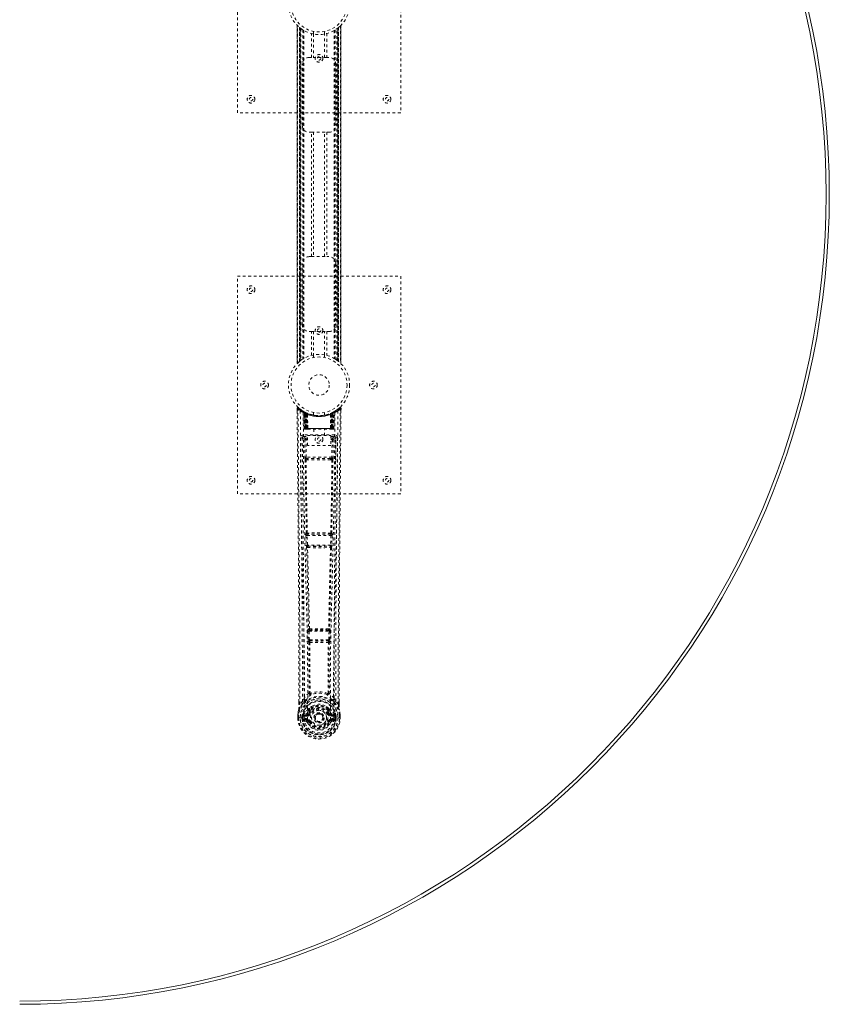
# Model space of a CAD drawing. Header units: inches. Extents: x 31.2 to 102.7, y 25.5 to 85.
# Tile 3 of 4: x 72.9 to 102.7, y 25.5 to 61.7. Entities that reach past the tile are written whole.
import ezdxf

# ---------------------------------------------------------------- set-up
doc = ezdxf.new("R2010")
doc.units = ezdxf.units.IN
doc.header["$MEASUREMENT"] = 0
doc.linetypes.add('SLD-Dashed', pattern=[0.075, 0.05, -0.025])
doc.linetypes.add('SLD-Solid', pattern=[0])
doc.layers.add('HI5-SYMBOLTEXT', color=5, linetype='SLD-Solid')
doc.styles.add('SLDTEXTSTYLE0', font='TXT', dxfattribs={"width": 0.75})

# ---------------------------------------------------------------- blocks, each defined once
blk = doc.blocks.new('SW_NOTE_0')
at = {"layer": 'HI5-SYMBOLTEXT', "color": 0, "char_height": 1.08, "attachment_point": 1, "style": 'SLDTEXTSTYLE0'}
for s, insert in [('SPT26072RTS', (0, 1.392)), ('Hi5 FURNITURE', (-0.593, -0.16))]:
    blk.add_mtext(s, dxfattribs=dict(at, insert=insert))

msp = doc.modelspace()

# ---------------------------------------------------------------- linework, layer by layer
at = {"color": 7, "linetype": 'SLD-Dashed', "lineweight": 0}
for p, q in [((80.942, 58.286), (80.942, 66.286)), ((86.942, 66.286), (86.942, 58.286)), ((83.137, 61.502), (83.137, 49.071)), ((83.137, 49.072), (83.137, 61.5)), ((83.137, 61.5), (83.137, 49.073)), ((84.747, 49.071), (84.747, 61.501)), ((84.747, 61.5), (84.747, 49.072)), ((84.747, 49.073), (84.747, 61.5)), ((83.149, 49.084), (83.149, 61.488)), ((83.232, 61.414), (83.227, 61.418)), ((83.227, 49.155), (83.227, 61.418)), ((83.227, 61.418), (83.227, 49.155)), ((83.232, 61.414), (83.232, 49.159)), ((83.233, 61.413), (83.233, 49.16)), ((83.236, 49.162), (83.236, 61.41)), ((83.236, 61.41), (83.236, 49.162)), ((83.247, 49.171), (83.247, 61.401)), ((83.252, 49.174), (83.252, 61.398)), ((83.253, 61.396), (83.253, 49.176)), ((83.256, 61.395), (83.256, 49.178)), ((83.278, 61.378), (83.278, 49.194)), ((83.344, 61.333), (83.344, 49.239)), ((83.369, 61.318), (83.369, 49.254)), ((83.387, 61.308), (83.387, 49.265)), ((83.661, 60.321), (83.661, 61.197)), ((83.742, 61.275), (83.742, 61.179)), ((83.744, 61.179), (83.744, 60.321)), ((84.139, 60.321), (84.139, 61.179)), ((84.142, 61.179), (84.142, 61.275)), ((84.223, 61.197), (84.223, 60.321)), ((84.497, 61.308), (84.497, 49.265)), ((84.515, 61.318), (84.515, 49.254)), ((84.54, 61.333), (84.54, 49.239)), ((84.598, 49.2), (84.598, 61.372)), ((84.643, 61.406), (84.626, 61.393)), ((84.628, 49.178), (84.628, 61.395)), ((84.63, 49.176), (84.63, 61.396)), ((84.632, 61.398), (84.632, 49.174)), ((84.633, 61.399), (84.633, 49.174)), ((84.643, 49.166), (84.643, 61.406)), ((84.648, 61.41), (84.648, 49.162)), ((84.648, 49.162), (84.648, 61.41)), ((84.652, 49.159), (84.652, 61.414)), ((84.657, 61.418), (84.657, 49.155)), ((84.657, 49.155), (84.657, 61.418)), ((84.735, 61.488), (84.735, 49.084)), ((83.327, 57.821), (83.327, 60.071)), ((83.577, 60.321), (83.661, 60.321)), ((84.223, 60.321), (83.661, 60.321)), ((84.223, 60.321), (84.307, 60.321)), ((84.557, 60.071), (84.557, 57.821)), ((86.942, 58.286), (80.942, 58.286)), ((83.661, 57.571), (83.577, 57.571)), ((83.661, 53.001), (83.661, 57.571)), ((83.661, 57.571), (84.223, 57.571)), ((83.744, 57.571), (83.744, 53.001)), ((84.139, 53.001), (84.139, 57.571)), ((84.223, 57.571), (84.223, 53.001)), ((84.307, 57.571), (84.223, 57.571)), ((83.577, 53.001), (83.661, 53.001)), ((83.661, 53.001), (84.223, 53.001)), ((84.223, 53.001), (84.307, 53.001)), ((83.327, 50.501), (83.327, 52.751)), ((84.557, 52.751), (84.557, 50.501)), ((80.942, 52.286), (86.942, 52.286)), ((80.942, 44.286), (80.942, 52.286)), ((86.942, 52.286), (86.942, 44.286)), ((83.661, 50.251), (83.577, 50.251)), ((83.661, 49.375), (83.661, 50.251)), ((83.661, 50.251), (84.223, 50.251)), ((83.744, 50.251), (83.744, 49.394)), ((84.139, 49.394), (84.139, 50.251)), ((84.223, 50.251), (84.223, 49.375)), ((84.307, 50.251), (84.223, 50.251)), ((83.742, 49.394), (83.742, 49.297)), ((84.142, 49.297), (84.142, 49.394)), ((83.227, 49.155), (83.232, 49.159)), ((83.135, 47.427), (83.136, 47.343)), ((84.699, 47.45), (84.597, 47.369)), ((84.749, 47.428), (84.719, 47.428)), ((84.748, 47.342), (84.749, 47.427)), ((83.373, 47.313), (83.36, 47.32)), ((83.388, 47.288), (83.374, 47.296)), ((83.396, 46.69), (83.374, 47.296)), ((83.409, 46.69), (83.388, 47.288)), ((83.458, 47.268), (83.392, 47.302)), ((83.407, 47.28), (83.43, 46.686)), ((83.475, 47.242), (83.407, 47.277)), ((83.427, 46.69), (83.407, 47.277)), ((83.434, 47.247), (83.447, 47.273)), ((83.434, 47.247), (83.434, 46.69)), ((83.439, 47.245), (83.434, 47.247)), ((83.439, 47.245), (83.452, 47.271)), ((83.439, 46.69), (83.439, 47.245)), ((83.447, 47.273), (83.452, 47.271)), ((83.448, 47.241), (83.46, 47.267)), ((83.448, 46.69), (83.448, 47.241)), ((83.452, 47.239), (83.464, 47.265)), ((83.452, 47.239), (83.452, 46.69)), ((83.459, 47.267), (83.458, 47.268)), ((83.464, 47.265), (83.46, 47.267)), ((83.466, 47.232), (83.478, 47.258)), ((83.466, 47.232), (83.467, 46.69)), ((83.47, 47.23), (83.482, 47.257)), ((83.47, 46.69), (83.47, 47.23)), ((83.475, 47.242), (83.476, 47.241)), ((83.494, 46.69), (83.475, 47.242)), ((83.476, 47.241), (83.495, 46.69)), ((83.478, 47.258), (83.482, 47.257)), ((83.521, 47.212), (83.519, 47.213)), ((83.524, 46.689), (83.519, 47.213)), ((83.521, 47.212), (83.526, 46.69)), ((83.525, 47.239), (83.522, 47.24)), ((83.742, 47.275), (83.742, 47.179)), ((84.142, 47.179), (84.142, 47.275)), ((84.358, 46.69), (84.363, 47.212)), ((84.362, 47.24), (84.359, 47.239)), ((84.365, 47.213), (84.36, 46.689)), ((84.365, 47.213), (84.363, 47.212)), ((84.388, 46.69), (84.408, 47.241)), ((84.409, 47.242), (84.39, 46.69)), ((84.402, 47.257), (84.414, 47.23)), ((84.406, 47.258), (84.432, 47.271)), ((84.406, 47.258), (84.418, 47.232)), ((84.408, 47.241), (84.409, 47.242)), ((84.477, 47.277), (84.409, 47.242)), ((84.414, 47.23), (84.414, 46.69)), ((84.417, 46.69), (84.418, 47.232)), ((84.424, 47.267), (84.42, 47.265)), ((84.42, 47.265), (84.432, 47.239)), ((84.424, 47.267), (84.436, 47.241)), ((84.426, 47.268), (84.425, 47.267)), ((84.492, 47.302), (84.426, 47.268)), ((84.432, 47.271), (84.437, 47.273)), ((84.432, 47.271), (84.445, 47.245)), ((84.432, 46.69), (84.432, 47.239)), ((84.436, 47.241), (84.436, 46.69)), ((84.437, 47.273), (84.446, 47.278)), ((84.437, 47.273), (84.45, 47.247)), ((84.45, 47.247), (84.445, 47.245)), ((84.445, 47.245), (84.445, 46.69)), ((84.449, 46.69), (84.45, 47.247)), ((84.454, 46.686), (84.477, 47.28)), ((84.457, 46.69), (84.477, 47.277)), ((84.47, 47.271), (84.465, 47.272)), ((84.475, 46.69), (84.496, 47.288)), ((84.488, 46.69), (84.509, 47.296)), ((84.509, 47.296), (84.496, 47.288)), ((84.524, 47.32), (84.511, 47.313)), ((84.588, 47.362), (84.527, 47.325)), ((83.396, 46.69), (83.409, 46.69)), ((83.434, 46.69), (83.396, 46.69)), ((83.409, 46.69), (83.448, 46.69)), ((83.422, 46.662), (83.426, 46.661)), ((83.427, 46.69), (83.494, 46.69)), ((83.427, 46.661), (83.427, 46.661)), ((83.435, 46.661), (83.44, 46.661)), ((84.445, 46.69), (83.439, 46.69)), ((83.439, 46.661), (83.449, 46.661)), ((83.449, 46.661), (83.453, 46.661)), ((83.452, 46.69), (84.432, 46.69)), ((83.457, 46.661), (83.524, 46.661)), ((83.467, 46.69), (83.47, 46.69)), ((84.414, 46.69), (83.47, 46.69)), ((83.495, 46.69), (83.494, 46.69)), ((83.524, 46.689), (83.526, 46.69)), ((83.526, 46.69), (84.358, 46.69)), ((83.526, 46.661), (84.358, 46.661)), ((83.747, 46.661), (83.747, 46.429)), ((84.137, 46.429), (84.137, 46.661)), ((84.358, 46.69), (84.36, 46.689)), ((84.36, 46.661), (84.427, 46.661)), ((84.39, 46.69), (84.388, 46.69)), ((84.39, 46.69), (84.457, 46.69)), ((84.414, 46.69), (84.417, 46.69)), ((84.431, 46.661), (84.435, 46.661)), ((84.435, 46.661), (84.445, 46.661)), ((84.436, 46.69), (84.475, 46.69)), ((84.444, 46.661), (84.449, 46.661)), ((84.488, 46.69), (84.449, 46.69)), ((84.449, 46.661), (84.449, 46.663)), ((84.456, 46.661), (84.456, 46.661)), ((84.458, 46.661), (84.461, 46.662)), ((84.475, 46.69), (84.488, 46.69)), ((83.329, 46.364), (83.325, 46.346)), ((83.326, 46.354), (83.326, 46.344)), ((83.326, 46.344), (83.326, 46.343)), ((83.326, 46.343), (83.333, 45.529)), ((83.37, 46.452), (83.37, 46.392)), ((84.514, 46.452), (83.37, 46.452)), ((83.37, 46.392), (83.518, 46.392)), ((83.462, 46.335), (83.462, 46.29)), ((83.518, 46.335), (83.462, 46.335)), ((83.518, 46.429), (84.379, 46.429)), ((83.518, 46.063), (83.518, 46.429)), ((84.379, 46.429), (84.379, 46.063)), ((84.379, 46.392), (84.514, 46.392)), ((84.379, 46.335), (84.421, 46.335)), ((84.421, 46.335), (84.421, 46.29)), ((84.514, 46.392), (84.514, 46.452)), ((84.551, 45.529), (84.558, 46.343)), ((84.559, 46.346), (84.555, 46.364)), ((84.558, 46.344), (84.558, 46.354)), ((84.558, 46.343), (84.558, 46.344)), ((83.418, 46.289), (83.462, 46.29)), ((83.418, 46.289), (83.425, 45.629)), ((83.469, 45.63), (83.462, 46.29)), ((83.518, 46.29), (83.462, 46.29)), ((84.379, 46.063), (83.518, 46.063)), ((84.379, 46.29), (84.421, 46.29)), ((84.421, 46.29), (84.414, 45.63)), ((84.466, 46.289), (84.459, 45.629)), ((84.414, 45.63), (83.469, 45.63)), ((83.526, 45.586), (83.478, 45.586)), ((84.358, 45.586), (83.526, 45.586)), ((84.406, 45.586), (84.358, 45.586)), ((83.467, 45.54), (83.516, 45.539)), ((84.368, 45.539), (84.417, 45.54)), ((86.942, 44.286), (80.942, 44.286)), ((83.462, 42.758), (83.473, 42.405)), ((83.475, 42.851), (83.469, 42.848)), ((83.507, 42.759), (84.377, 42.759)), ((83.517, 42.407), (83.507, 42.759)), ((83.514, 42.804), (83.52, 42.807)), ((84.37, 42.804), (83.514, 42.804)), ((84.364, 42.807), (84.37, 42.804)), ((84.377, 42.759), (84.366, 42.407)), ((84.415, 42.848), (84.409, 42.851)), ((84.422, 42.758), (84.411, 42.405)), ((84.366, 42.407), (83.517, 42.407)), ((83.531, 42.362), (83.531, 42.362)), ((83.531, 42.362), (84.353, 42.362)), ((84.353, 42.362), (84.353, 42.362)), ((83.486, 42.315), (83.487, 42.315)), ((84.397, 42.315), (84.398, 42.315)), ((83.531, 39.236), (83.543, 38.927)), ((83.554, 39.33), (83.542, 39.326)), ((83.576, 39.238), (84.308, 39.238)), ((83.588, 38.929), (83.576, 39.238)), ((83.586, 39.282), (83.599, 39.287)), ((84.298, 39.282), (83.586, 39.282)), ((84.285, 39.287), (84.298, 39.282)), ((84.308, 39.238), (84.296, 38.929)), ((84.33, 39.33), (84.342, 39.326)), ((84.352, 39.236), (84.34, 38.927)), ((83.543, 38.927), (83.546, 38.893)), ((83.562, 38.837), (83.563, 38.837)), ((84.296, 38.929), (83.588, 38.929)), ((83.607, 38.884), (83.606, 38.884)), ((83.606, 38.884), (84.278, 38.884)), ((84.278, 38.884), (84.277, 38.884)), ((84.321, 38.837), (84.322, 38.837)), ((84.34, 38.927), (84.338, 38.893)), ((83.205, 36.554), (83.205, 36.643)), ((83.207, 36.644), (83.206, 36.555)), ((83.331, 36.671), (83.235, 36.556)), ((83.331, 36.671), (83.39, 36.783)), ((84.493, 36.783), (84.553, 36.671)), ((84.649, 36.556), (84.553, 36.671)), ((84.677, 36.555), (84.677, 36.657)), ((84.679, 36.554), (84.679, 36.656)), ((83.162, 36.055), (83.163, 36.172)), ((83.163, 36.176), (83.163, 36.172)), ((83.164, 36.172), (83.164, 36.054)), ((83.192, 36.172), (83.192, 36.056)), ((83.358, 36.175), (83.355, 36.171)), ((83.358, 36.175), (83.369, 36.186)), ((83.484, 36.207), (83.369, 36.186)), ((83.369, 36.186), (83.369, 36.186)), ((83.369, 36.186), (83.369, 36.186)), ((83.384, 36.153), (83.513, 36.178)), ((83.513, 36.178), (83.513, 36.153)), ((83.561, 36.207), (83.568, 36.219)), ((83.568, 36.219), (83.595, 36.208)), ((83.571, 36.368), (83.57, 36.345)), ((83.577, 36.395), (83.589, 36.413)), ((83.594, 36.363), (83.594, 36.34)), ((84.289, 36.208), (84.316, 36.219)), ((84.29, 36.34), (84.29, 36.363)), ((84.295, 36.413), (84.306, 36.395)), ((84.313, 36.368), (84.314, 36.345)), ((84.316, 36.219), (84.323, 36.208)), ((84.371, 36.178), (84.5, 36.153)), ((84.371, 36.178), (84.371, 36.153)), ((84.515, 36.186), (84.4, 36.207)), ((84.515, 36.186), (84.525, 36.176)), ((84.529, 36.171), (84.525, 36.175)), ((84.692, 36.056), (84.691, 36.172)), ((84.72, 36.054), (84.72, 36.172)), ((84.721, 36.172), (84.721, 36.176)), ((84.722, 36.055), (84.721, 36.172)), ((83.162, 36.055), (83.166, 36.055)), ((83.166, 36.055), (83.219, 36.055)), ((83.219, 36.055), (83.242, 36.056)), ((83.242, 36.056), (83.248, 36.056)), ((83.248, 36.056), (83.399, 36.056)), ((83.313, 36.056), (83.314, 36.129)), ((83.313, 36.056), (83.313, 36.056)), ((83.314, 36.129), (83.314, 36.129)), ((83.343, 36.127), (83.343, 36.056)), ((83.349, 36.056), (83.343, 36.056)), ((83.344, 36.128), (83.349, 36.147)), ((83.349, 36.147), (83.349, 36.134)), ((83.349, 36.134), (83.349, 36.056)), ((83.366, 35.935), (83.485, 35.911)), ((83.384, 36.153), (83.384, 36.123)), ((83.513, 36.153), (83.384, 36.153)), ((83.513, 36.123), (83.384, 36.123)), ((83.397, 36.001), (83.397, 35.971)), ((83.397, 36.001), (83.513, 36.001)), ((83.513, 35.951), (83.397, 35.971)), ((83.397, 35.971), (83.513, 35.971)), ((83.399, 36.055), (83.399, 36.056)), ((83.513, 36.123), (83.513, 36.153)), ((83.513, 36.001), (83.513, 35.971)), ((83.513, 35.951), (83.513, 35.971)), ((83.573, 35.907), (83.569, 35.916)), ((83.595, 35.917), (83.573, 35.907)), ((83.785, 36.062), (83.786, 36.077)), ((83.786, 36.054), (83.785, 36.062)), ((84.311, 35.907), (84.289, 35.917)), ((84.315, 35.915), (84.311, 35.907)), ((84.366, 35.884), (84.311, 35.907)), ((84.5, 36.153), (84.371, 36.153)), ((84.371, 36.123), (84.371, 36.153)), ((84.5, 36.123), (84.371, 36.123)), ((84.371, 36.001), (84.371, 35.971)), ((84.371, 36.001), (84.487, 36.001)), ((84.487, 35.971), (84.371, 35.951)), ((84.371, 35.951), (84.371, 35.971)), ((84.371, 35.971), (84.487, 35.971)), ((84.399, 35.911), (84.517, 35.935)), ((84.485, 36.056), (84.636, 36.056)), ((84.487, 35.971), (84.487, 36.001)), ((84.5, 36.123), (84.5, 36.153)), ((84.535, 36.147), (84.535, 36.134)), ((84.54, 36.128), (84.535, 36.147)), ((84.535, 36.134), (84.535, 36.056)), ((84.535, 36.056), (84.541, 36.056)), ((84.57, 36.129), (84.541, 36.127)), ((84.541, 36.056), (84.541, 36.127)), ((84.57, 36.129), (84.57, 36.057)), ((84.57, 36.129), (84.57, 36.129)), ((84.636, 36.056), (84.641, 36.056)), ((84.641, 36.056), (84.664, 36.055)), ((84.664, 36.055), (84.718, 36.055)), ((84.718, 36.055), (84.722, 36.055))]:
    msp.add_line(p, q, dxfattribs=at)
at = {"color": 7, "linetype": 'SLD-Dashed', "lineweight": 0, "flags": 128}
for points in [[(83.247, 61.401), (83.236, 61.41), (83.231, 61.414)], [(83.231, 49.158), (83.238, 49.163), (83.247, 49.171)], [(84.63, 49.177), (84.64, 49.169), (84.643, 49.166)], [(83.183, 47.448), (83.176, 47.452), (83.168, 47.454), (83.16, 47.455), (83.152, 47.453), (83.145, 47.45), (83.14, 47.444), (83.137, 47.438), (83.135, 47.43)], [(83.205, 36.643), (83.203, 39.272), (83.185, 41.99), (83.161, 44.709), (83.135, 47.428)], [(83.135, 47.428), (83.136, 47.427), (83.137, 47.428), (83.144, 47.428), (83.154, 47.428), (83.159, 47.428), (83.165, 47.428)], [(83.165, 47.428), (83.173, 47.437), (83.179, 47.444), (83.184, 47.449), (83.185, 47.45)], [(83.235, 36.556), (83.236, 37.294), (83.236, 38.074), (83.234, 38.897), (83.23, 39.763), (83.226, 40.559), (83.22, 41.389), (83.219, 41.58), (83.217, 41.772), (83.216, 41.966), (83.215, 42.099), (83.213, 42.229), (83.212, 42.365), (83.211, 42.506), (83.207, 42.959), (83.202, 43.464), (83.197, 44.019), (83.194, 44.371), (83.19, 44.743), (83.186, 45.146), (83.183, 45.521), (83.178, 46.012), (83.174, 46.448), (83.171, 46.829), (83.168, 47.156), (83.165, 47.428)], [(84.649, 36.556), (84.648, 37.37), (84.648, 38.218), (84.651, 39.102), (84.654, 39.904), (84.657, 40.422), (84.661, 40.964), (84.665, 41.53), (84.669, 42.094), (84.674, 42.582), (84.679, 43.229), (84.685, 43.917), (84.692, 44.646), (84.699, 45.323), (84.719, 47.428)], [(84.679, 36.656), (84.681, 39.273), (84.699, 41.989), (84.723, 44.71), (84.749, 47.428)], [(84.746, 47.427), (84.744, 47.435), (84.74, 47.443), (84.735, 47.449), (84.729, 47.454), (84.722, 47.457), (84.714, 47.458), (84.707, 47.456), (84.701, 47.452)], [(83.254, 47.334), (83.259, 45.743), (83.278, 44.154), (83.308, 42.568), (83.346, 40.985), (83.376, 39.745), (83.399, 38.509), (83.409, 37.279), (83.399, 36.056)], [(83.363, 47.278), (83.369, 45.692), (83.39, 44.107), (83.423, 42.525), (83.463, 40.946), (83.495, 39.709), (83.519, 38.476), (83.529, 37.247), (83.516, 36.026)], [(83.368, 47.313), (83.375, 47.302), (83.379, 47.288)], [(83.375, 47.302), (83.376, 47.296), (83.376, 47.295)], [(83.405, 47.285), (83.407, 47.279), (83.407, 47.277)], [(83.408, 47.293), (83.414, 47.29), (83.447, 47.273)], [(84.521, 47.278), (84.515, 45.692), (84.494, 44.107), (84.461, 42.525), (84.421, 40.946), (84.389, 39.709), (84.365, 38.476), (84.355, 37.247), (84.368, 36.026)], [(84.63, 47.334), (84.624, 45.743), (84.606, 44.154), (84.576, 42.568), (84.538, 40.985), (84.508, 39.745), (84.485, 38.509), (84.475, 37.279), (84.485, 36.056)], [(83.467, 46.69), (83.459, 46.69), (83.451, 46.69), (83.444, 46.69), (83.438, 46.69), (83.433, 46.69), (83.429, 46.69), (83.428, 46.69), (83.427, 46.69)], [(83.427, 46.69), (83.428, 46.683), (83.429, 46.681)], [(83.441, 46.661), (83.441, 46.661), (83.442, 46.662), (83.444, 46.662), (83.448, 46.663)], [(83.456, 46.661), (83.458, 46.661), (83.459, 46.661)], [(83.495, 46.69), (83.499, 46.68), (83.506, 46.671)], [(83.524, 46.689), (83.509, 46.675), (83.506, 46.671)], [(84.36, 46.689), (84.375, 46.675), (84.378, 46.671)], [(84.378, 46.671), (84.385, 46.68), (84.388, 46.69)], [(84.457, 46.69), (84.456, 46.69), (84.454, 46.69), (84.451, 46.69), (84.446, 46.69), (84.44, 46.69), (84.433, 46.69), (84.425, 46.69), (84.417, 46.69)], [(84.436, 46.663), (84.439, 46.662), (84.442, 46.662), (84.443, 46.661), (84.443, 46.661)], [(83.265, 46.346), (83.269, 45.97), (83.273, 45.541), (83.277, 45.071), (83.282, 44.647), (83.284, 44.424), (83.286, 44.201), (83.288, 43.979), (83.29, 43.726), (83.293, 43.471), (83.295, 43.224), (83.3, 42.72), (83.304, 42.253), (83.308, 41.821), (83.311, 41.398), (83.315, 40.908), (83.321, 40.067), (83.326, 39.219), (83.329, 38.342), (83.331, 37.487), (83.331, 36.671)], [(83.325, 46.346), (83.349, 46.318), (83.418, 46.289)], [(83.325, 46.346), (83.356, 43.158), (83.382, 39.97), (83.39, 36.783)], [(83.462, 46.335), (83.393, 46.363), (83.37, 46.392)], [(84.514, 46.392), (84.49, 46.363), (84.421, 46.335)], [(84.466, 46.289), (84.535, 46.318), (84.556, 46.344)], [(84.493, 36.783), (84.502, 39.97), (84.528, 43.158), (84.559, 46.346)], [(84.553, 36.671), (84.553, 37.411), (84.554, 38.183), (84.557, 38.986), (84.561, 39.752), (84.566, 40.528), (84.572, 41.304), (84.578, 42.06), (84.585, 42.785), (84.591, 43.461), (84.598, 44.217), (84.605, 44.927), (84.612, 45.624), (84.619, 46.346)], [(84.466, 46.289), (84.461, 46.289), (84.451, 46.289), (84.437, 46.29), (84.421, 46.29)], [(83.469, 45.63), (83.454, 45.63), (83.439, 45.629), (83.429, 45.629), (83.425, 45.629)], [(84.358, 45.586), (84.154, 45.585), (83.948, 45.585), (83.736, 45.585), (83.526, 45.586)], [(84.405, 45.586), (84.422, 45.582), (84.433, 45.574)], [(84.459, 45.629), (84.455, 45.629), (84.444, 45.629), (84.43, 45.63), (84.414, 45.63)], [(83.434, 45.541), (83.451, 44.195), (83.475, 42.851)], [(83.509, 42.848), (83.484, 44.193), (83.467, 45.54)], [(84.368, 45.539), (84.156, 45.539), (83.942, 45.539), (83.727, 45.539), (83.516, 45.539)], [(84.417, 45.54), (84.4, 44.193), (84.375, 42.848)], [(84.45, 45.541), (84.433, 44.195), (84.409, 42.851)], [(83.507, 42.759), (83.499, 42.759), (83.491, 42.759), (83.483, 42.759), (83.477, 42.759), (83.471, 42.758), (83.467, 42.758), (83.464, 42.758), (83.462, 42.758)], [(84.422, 42.758), (84.42, 42.758), (84.417, 42.758), (84.413, 42.758), (84.407, 42.759), (84.401, 42.759), (84.393, 42.759), (84.385, 42.759), (84.377, 42.759)], [(83.517, 42.407), (83.509, 42.407), (83.501, 42.406), (83.494, 42.406), (83.488, 42.406), (83.482, 42.406), (83.478, 42.406), (83.474, 42.405), (83.473, 42.405)], [(83.473, 42.405), (83.475, 42.372), (83.475, 42.37)], [(84.411, 42.405), (84.409, 42.405), (84.406, 42.406), (84.402, 42.406), (84.396, 42.406), (84.39, 42.406), (84.382, 42.406), (84.375, 42.407), (84.366, 42.407)], [(84.393, 42.335), (84.394, 42.333), (84.397, 42.315)], [(84.411, 42.405), (84.409, 42.372), (84.409, 42.37)], [(83.487, 42.315), (83.522, 40.82), (83.554, 39.33)], [(83.59, 39.325), (83.557, 40.817), (83.521, 42.313)], [(84.363, 42.313), (84.327, 40.817), (84.294, 39.325)], [(84.397, 42.315), (84.362, 40.82), (84.33, 39.33)], [(83.576, 39.238), (83.568, 39.237), (83.56, 39.237), (83.553, 39.237), (83.547, 39.236), (83.541, 39.236), (83.537, 39.236), (83.533, 39.236), (83.531, 39.236)], [(83.576, 39.238), (83.575, 39.246), (83.576, 39.254), (83.577, 39.269), (83.581, 39.278), (83.586, 39.282)], [(84.298, 39.282), (84.303, 39.278), (84.307, 39.269), (84.308, 39.254), (84.308, 39.246), (84.308, 39.238)], [(84.352, 39.236), (84.351, 39.236), (84.347, 39.236), (84.343, 39.236), (84.337, 39.236), (84.331, 39.237), (84.324, 39.237), (84.316, 39.237), (84.308, 39.238)], [(83.588, 38.929), (83.58, 38.928), (83.572, 38.928), (83.565, 38.928), (83.559, 38.928), (83.553, 38.927), (83.549, 38.927), (83.545, 38.927), (83.543, 38.927)], [(83.563, 38.837), (83.573, 37.905), (83.574, 36.976)], [(83.599, 38.832), (83.609, 37.899), (83.61, 36.969)], [(84.274, 36.969), (84.275, 37.899), (84.285, 38.832)], [(84.296, 38.929), (84.295, 38.92), (84.294, 38.912), (84.289, 38.897), (84.284, 38.888), (84.281, 38.885), (84.279, 38.884), (84.278, 38.884)], [(84.34, 38.927), (84.335, 38.927), (84.325, 38.928), (84.311, 38.928), (84.296, 38.929)], [(84.321, 38.837), (84.31, 37.905), (84.31, 36.976)], [(83.572, 36.968), (83.475, 36.881), (83.39, 36.783)], [(83.572, 36.968), (83.574, 36.957), (83.579, 36.948), (83.585, 36.942), (83.592, 36.939), (83.6, 36.939), (83.608, 36.943), (83.615, 36.949), (83.62, 36.959)], [(83.61, 36.969), (83.61, 36.967), (83.611, 36.966), (83.613, 36.963), (83.62, 36.959)], [(84.264, 36.959), (84.27, 36.963), (84.273, 36.966), (84.274, 36.967), (84.274, 36.969)], [(84.264, 36.959), (84.269, 36.949), (84.276, 36.943), (84.283, 36.939), (84.291, 36.939), (84.299, 36.942), (84.305, 36.948), (84.31, 36.957), (84.312, 36.968)], [(84.493, 36.783), (84.409, 36.881), (84.312, 36.968)], [(83.373, 36.631), (83.273, 36.507), (83.193, 36.353)], [(83.235, 36.556), (83.229, 36.556), (83.223, 36.556), (83.217, 36.556), (83.212, 36.555), (83.208, 36.555), (83.206, 36.555), (83.205, 36.555), (83.205, 36.554)], [(83.483, 36.734), (83.478, 36.728), (83.469, 36.719)], [(84.415, 36.719), (84.406, 36.728), (84.4, 36.734)], [(84.511, 36.631), (84.611, 36.508), (84.691, 36.353)], [(84.679, 36.554), (84.679, 36.555), (84.678, 36.555), (84.676, 36.555), (84.672, 36.555), (84.667, 36.556), (84.661, 36.556), (84.655, 36.556), (84.649, 36.556)], [(83.163, 36.172), (83.162, 36.172), (83.164, 36.172), (83.166, 36.172), (83.17, 36.172), (83.174, 36.172), (83.18, 36.172), (83.186, 36.172), (83.192, 36.172)], [(83.193, 36.353), (83.176, 36.275), (83.163, 36.176)], [(83.163, 36.172), (83.176, 36.267), (83.191, 36.342)], [(83.163, 36.176), (83.164, 36.176), (83.166, 36.176), (83.169, 36.175), (83.172, 36.175), (83.177, 36.174), (83.182, 36.173), (83.187, 36.173), (83.192, 36.172)], [(83.193, 36.353), (83.192, 36.348), (83.191, 36.342)], [(83.511, 36.23), (83.498, 36.213), (83.484, 36.207)], [(83.57, 36.345), (83.54, 36.295), (83.511, 36.23)], [(83.715, 36.499), (83.664, 36.472), (83.589, 36.413)], [(83.623, 36.196), (83.618, 36.198), (83.613, 36.2), (83.608, 36.202), (83.604, 36.204), (83.6, 36.206), (83.598, 36.207), (83.596, 36.207), (83.595, 36.208)], [(84.295, 36.413), (84.22, 36.472), (84.169, 36.499)], [(84.316, 36.219), (84.29, 36.28), (84.261, 36.327)], [(84.261, 36.196), (84.266, 36.198), (84.271, 36.2), (84.276, 36.202), (84.28, 36.204), (84.284, 36.206), (84.286, 36.207), (84.288, 36.207), (84.289, 36.208)], [(84.314, 36.345), (84.344, 36.295), (84.373, 36.23)], [(84.373, 36.23), (84.386, 36.213), (84.4, 36.207)], [(84.692, 36.342), (84.692, 36.348), (84.691, 36.353)], [(84.721, 36.176), (84.709, 36.264), (84.691, 36.353)], [(84.721, 36.176), (84.72, 36.176), (84.718, 36.176), (84.715, 36.175), (84.712, 36.175), (84.707, 36.174), (84.702, 36.173), (84.697, 36.173), (84.691, 36.172)], [(84.691, 36.172), (84.698, 36.172), (84.704, 36.172), (84.71, 36.172), (84.714, 36.172), (84.718, 36.172), (84.72, 36.172), (84.721, 36.172), (84.721, 36.172)], [(84.721, 36.172), (84.708, 36.267), (84.692, 36.342)], [(83.192, 36.056), (83.186, 36.056), (83.179, 36.056), (83.174, 36.056), (83.169, 36.056), (83.166, 36.055), (83.163, 36.055), (83.162, 36.055), (83.162, 36.055)], [(83.343, 36.056), (83.34, 36.056), (83.333, 36.056), (83.324, 36.056), (83.313, 36.056)], [(83.314, 36.129), (83.324, 36.128), (83.333, 36.128), (83.34, 36.127), (83.343, 36.127)], [(83.343, 36.127), (83.343, 36.127), (83.344, 36.128)], [(83.384, 36.123), (83.365, 36.126), (83.349, 36.134)], [(83.354, 35.984), (83.374, 35.997), (83.397, 36.001)], [(84.368, 36.026), (84.362, 35.948), (84.339, 35.872), (84.3, 35.802), (84.246, 35.741), (84.181, 35.692), (84.106, 35.655), (84.026, 35.633), (83.942, 35.625), (83.858, 35.633), (83.778, 35.655), (83.703, 35.692), (83.637, 35.741), (83.584, 35.802), (83.544, 35.872), (83.522, 35.948), (83.516, 36.026)], [(83.623, 35.928), (83.618, 35.926), (83.613, 35.924), (83.608, 35.922), (83.604, 35.92), (83.6, 35.919), (83.598, 35.918), (83.596, 35.917), (83.595, 35.917)], [(84.261, 35.928), (84.266, 35.926), (84.271, 35.924), (84.276, 35.922), (84.28, 35.92), (84.284, 35.919), (84.286, 35.918), (84.288, 35.917), (84.289, 35.917)], [(84.487, 36.001), (84.51, 35.997), (84.53, 35.984)], [(84.535, 36.134), (84.519, 36.126), (84.5, 36.123)], [(84.54, 36.128), (84.54, 36.127), (84.541, 36.127)], [(84.722, 36.055), (84.722, 36.055), (84.721, 36.055), (84.718, 36.055), (84.715, 36.055), (84.71, 36.056), (84.704, 36.056), (84.698, 36.056), (84.692, 36.056)]]:
    msp.add_lwpolyline(points, dxfattribs=at)
at = {"color": 7, "linetype": 'SLD-Dashed', "lineweight": 0}
for centre, radius in [((83.942, 62.286), 1.125), ((83.942, 62.286), 1.03), ((83.942, 60.286), 0.14), ((83.942, 60.286), 0.0625), ((81.442, 58.786), 0.141), ((81.442, 58.786), 0.0625), ((86.442, 58.786), 0.141), ((86.442, 58.786), 0.0625), ((81.442, 51.786), 0.141), ((81.442, 51.786), 0.0625), ((86.442, 51.786), 0.141), ((86.442, 51.786), 0.0625), ((83.942, 50.286), 0.14), ((83.942, 50.286), 0.0625), ((83.942, 48.286), 1.125), ((83.942, 48.286), 1.03), ((83.942, 48.286), 0.376), ((81.942, 48.286), 0.141), ((81.942, 48.286), 0.0625), ((85.942, 48.286), 0.141), ((85.942, 48.286), 0.0625), ((83.942, 46.286), 0.14), ((83.942, 46.286), 0.0625), ((81.442, 44.786), 0.141), ((86.442, 44.786), 0.141), ((81.442, 44.786), 0.0625), ((86.442, 44.786), 0.0625), ((83.942, 36.062), 0.7), ((83.942, 36.062), 0.69), ((83.942, 36.062), 0.623), ((83.942, 36.062), 0.32), ((83.942, 36.062), 0.275), ((83.942, 36.062), 0.188), ((83.942, 36.062), 0.157), ((83.942, 36.062), 0.142), ((83.942, 36.062), 0.14), ((83.942, 36.062), 0.138)]:
    msp.add_circle(centre, radius, dxfattribs=at)
at = {"color": 7, "linetype": 'SLD-Solid', "lineweight": 15}
for radius in [29.75, 29.632, 29.632]:
    msp.add_arc((72.942, 55.286), radius, 270, 90, dxfattribs=at)
at = {"color": 7, "linetype": 'SLD-Dashed', "lineweight": 0}
for centre, radius, start, end in [((84.023, 62.367), 1.24, 224.3482, 225.1397), ((83.963, 62.262), 1.093, 307.6185, 315.7586), ((83.943, 62.287), 1.126, 230.9343, 233.8254), ((83.942, 62.286), 1.125, 232.2642, 239.383), ((83.94, 62.289), 1.128, 305.6727, 307.9194), ((83.935, 62.294), 1.136, 307.9302, 309.4567), ((83.577, 60.071), 0.25, 90, 180), ((84.307, 60.071), 0.25, 0, 90), ((83.577, 57.821), 0.25, 180, 270), ((84.307, 57.821), 0.25, 270, 0), ((83.577, 52.751), 0.25, 90, 180), ((84.307, 52.751), 0.25, 0, 90), ((83.577, 50.501), 0.25, 180, 270), ((84.307, 50.501), 0.25, 270, 0), ((83.942, 48.286), 1.125, 52.2644, 59.3831), ((83.942, 48.286), 1.125, 52.0766, 54.3301), ((83.92, 48.311), 1.092, 127.6165, 135.7604), ((83.863, 48.208), 1.237, 44.3479, 45.1413), ((83.165, 47.428), 0.03, 47.8474, 180.5308), ((83.936, 48.321), 1.2, 228.1041, 235.3369), ((83.942, 48.287), 1.158, 227.8714, 312.1369), ((83.937, 48.28), 1.12, 227.8959, 235.3626), ((83.946, 48.28), 1.12, 304.6372, 312.1024), ((83.944, 48.325), 1.206, 304.6773, 311.8747), ((84.719, 47.428), 0.03, 359.468, 132.1528), ((84.662, 47.397), 0.0645, 28.7588, 55.6465), ((83.284, 47.334), 0.03, 55.9276, 179.7351), ((83.928, 48.521), 1.365, 240.4172, 245.5483), ((83.942, 48.286), 1.127, 235.3424, 240.4739), ((83.344, 47.295), 0.03, 1.9834, 58.9231), ((83.938, 48.279), 1.119, 238.9229, 239.8089), ((83.325, 47.259), 0.0707, 31.4569, 58.8946), ((83.404, 47.266), 0.0429, 114.1676, 162.9927), ((83.942, 48.318), 1.19, 240.8801, 299.1199), ((83.358, 47.287), 0.0299, 1.9034, 59.6979), ((83.859, 48.142), 0.961, 239.6228, 242.5198), ((83.952, 48.308), 1.154, 239.9245, 243.9573), ((83.932, 47.92), 0.837, 228.2588, 233.5266), ((83.942, 48.286), 1.127, 240.4733, 299.5267), ((83.918, 47.899), 0.809, 229.0873, 234.4581), ((83.377, 47.276), 0.03, 16.8688, 61.2497), ((83.377, 47.276), 0.0299, 1.8037, 60.7479), ((83.939, 48.28), 1.12, 240.7652, 245.7245), ((83.926, 47.904), 0.814, 230.3717, 235.6111), ((83.942, 48.285), 1.155, 244.2142, 295.7858), ((83.942, 48.285), 1.155, 244.9104, 295.0896), ((83.445, 47.241), 0.0297, 1.4768, 64.479), ((83.447, 47.24), 0.0297, 1.4764, 64.5493), ((83.942, 48.285), 1.155, 245.8865, 294.1135), ((83.899, 47.839), 0.732, 234.7556, 238.7675), ((83.493, 47.229), 0.0311, 328.3251, 19.6412), ((83.492, 47.23), 0.0345, 328.9501, 15.1685), ((83.942, 48.249), 1.12, 247.9256, 292.0744), ((84.392, 47.23), 0.0345, 164.8348, 211.0417), ((84.391, 47.229), 0.031, 160.2213, 211.6888), ((83.986, 47.838), 0.731, 301.2351, 305.2489), ((84.05, 48.052), 0.87, 293.5593, 295.4819), ((84.461, 47.165), 0.109, 91.2473, 120.4809), ((84.437, 47.24), 0.0297, 115.4514, 178.5193), ((84.439, 47.241), 0.0297, 115.5259, 178.5256), ((83.958, 47.904), 0.814, 304.3888, 309.6274), ((83.969, 47.895), 0.804, 305.5239, 310.9307), ((84.493, 47.145), 0.137, 89.4091, 113.5135), ((83.95, 47.923), 0.841, 306.4842, 311.7303), ((84.507, 47.276), 0.0299, 119.2496, 178.1988), ((84.089, 48.033), 0.835, 298.7923, 300.3515), ((84.526, 47.287), 0.0299, 120.299, 178.0958), ((83.942, 48.285), 1.127, 299.525, 304.6595), ((84.48, 47.266), 0.0429, 17.0181, 65.8184), ((84.539, 47.295), 0.03, 121.0826, 178.0149), ((83.957, 48.52), 1.364, 294.4497, 299.5853), ((84.6, 47.334), 0.03, 0.2586, 124.0775), ((83.426, 46.691), 0.03, 181.9965, 269.9951), ((83.427, 46.692), 0.0305, 182.3593, 249.3743), ((83.439, 46.691), 0.03, 181.9863, 246.5584), ((83.439, 46.693), 0.0315, 237.9434, 270.6808), ((83.457, 46.691), 0.03, 181.9314, 269.9368), ((83.455, 46.551), 0.114, 100.0805, 103.983), ((84.263, 46.687), 0.829, 179.7777, 181.6286), ((83.848, 46.683), 0.409, 179.0012, 183.0605), ((83.871, 46.683), 0.423, 179.0431, 182.9629), ((83.875, 46.683), 0.423, 179.0431, 182.9629), ((83.909, 46.683), 0.442, 179.0858, 182.8366), ((83.912, 46.683), 0.442, 179.0858, 182.8366), ((83.524, 46.691), 0.0299, 181.7985, 269.813), ((83.526, 46.688), 0.0265, 218.3688, 269.3851), ((84.358, 46.688), 0.0266, 270.8001, 321.446), ((84.36, 46.691), 0.0299, 270.1883, 358.2024), ((83.97, 46.683), 0.444, 357.1776, 0.914), ((83.976, 46.683), 0.442, 357.1634, 0.9189), ((84.422, 46.696), 0.0353, 261.8109, 350.6801), ((84.427, 46.691), 0.03, 270.0645, 358.0673), ((84.006, 46.683), 0.425, 357.0513, 0.9521), ((83.581, 46.687), 0.855, 358.4225, 0.2164), ((84.036, 46.683), 0.408, 356.9291, 0.9953), ((84.445, 46.693), 0.0314, 269.3032, 302.3781), ((84.428, 46.548), 0.117, 75.8712, 79.5872), ((84.445, 46.691), 0.03, 293.5003, 358.0168), ((84.458, 46.691), 0.03, 270.0048, 358.0058), ((84.457, 46.692), 0.0305, 290.7126, 357.6443), ((83.37, 46.347), 0.105, 89.9135, 180.6402), ((83.307, 43.486), 2.86, 89.64, 90.8418), ((83.37, 46.347), 0.045, 90.0228, 157.9882), ((83.463, 46.29), 0.0451, 90.4266, 180.3587), ((84.421, 46.29), 0.0451, 359.6159, 89.5751), ((84.514, 46.347), 0.105, 359.3642, 90.0821), ((84.514, 46.347), 0.045, 22.0137, 89.9752), ((84.577, 43.471), 2.875, 89.1624, 90.358), ((83.714, 45.616), 0.289, 177.3512, 195.0222), ((83.48, 45.54), 0.0456, 91.9236, 179.0017), ((83.542, 45.546), 0.075, 148.0081, 184.8034), ((83.546, 45.622), 0.0773, 174.5347, 208.3847), ((83.58, 45.549), 0.0652, 146.4337, 189.4395), ((84.304, 45.549), 0.0652, 350.5456, 33.5457), ((84.341, 45.546), 0.0756, 355.35, 31.8372), ((84.337, 45.622), 0.0773, 331.6254, 5.4599), ((84.411, 45.543), 0.0384, 357.0774, 55.3672), ((84.17, 45.616), 0.289, 344.9818, 2.6478), ((83.46, 45.797), 0.258, 264.2215, 271.5598), ((84.424, 45.798), 0.258, 268.4472, 275.7752), ((83.682, 42.786), 0.222, 163.6385, 187.1213), ((83.514, 42.849), 0.0451, 181.9411, 269.4434), ((83.52, 42.852), 0.0451, 181.9676, 269.4251), ((83.501, 42.983), 0.136, 258.8585, 273.2839), ((83.565, 42.773), 0.0601, 148.6009, 193.099), ((83.942, 6.715), 36.136, 89.3136, 90.6865), ((83.566, 42.841), 0.057, 172.6104, 216.4882), ((83.942, 9.784), 33.026, 89.2675, 90.7325), ((84.364, 42.852), 0.0451, 270.5787, 358.0301), ((84.319, 42.841), 0.0567, 323.3852, 7.52), ((84.37, 42.849), 0.0451, 270.5575, 358.058), ((84.319, 42.773), 0.0601, 346.8996, 31.4035), ((84.383, 42.984), 0.136, 266.7428, 281.1109), ((84.202, 42.786), 0.222, 352.88, 16.3602), ((83.593, 42.366), 0.118, 177.9881, 205.3649), ((83.531, 42.317), 0.0451, 90.6346, 181.6243), ((83.532, 42.317), 0.0451, 90.6367, 181.6266), ((83.58, 42.401), 0.0626, 174.4812, 218.4584), ((83.59, 42.324), 0.0697, 146.9356, 189.0835), ((83.942, 75.71), 33.351, 269.2944, 270.7056), ((84.304, 42.401), 0.0626, 321.5463, 5.517), ((84.353, 42.318), 0.0433, 22.7771, 90.2187), ((84.294, 42.324), 0.0697, 350.912, 33.0664), ((84.353, 42.317), 0.0451, 358.3757, 89.3654), ((84.291, 42.366), 0.118, 334.6459, 2.0146), ((83.513, 42.436), 0.123, 257.6593, 273.6574), ((83.942, 75.886), 33.576, 269.2814, 270.7186), ((84.371, 42.437), 0.125, 266.4433, 282.2399), ((83.694, 39.263), 0.165, 157.6342, 189.4054), ((83.587, 39.328), 0.0451, 182.4893, 269.1358), ((83.599, 39.332), 0.0451, 182.6004, 269.1055), ((83.584, 39.417), 0.092, 251.4676, 273.9882), ((83.942, 2.299), 37.028, 89.4553, 90.5445), ((83.651, 39.319), 0.0612, 173.9377, 211.5389), ((83.942, 6.395), 32.893, 89.4021, 90.5979), ((84.285, 39.332), 0.0451, 270.8952, 357.3989), ((84.234, 39.318), 0.0607, 328.3029, 6.2239), ((84.3, 39.417), 0.0919, 266.0213, 288.5466), ((84.297, 39.328), 0.0451, 270.8621, 357.5129), ((84.19, 39.263), 0.165, 350.5901, 22.3702), ((83.639, 38.889), 0.0933, 177.5371, 214.1305), ((83.607, 38.839), 0.0451, 91.0425, 182.1419), ((83.608, 38.838), 0.0451, 91.0463, 182.1497), ((83.593, 38.92), 0.088, 250.2499, 273.952), ((83.647, 38.927), 0.0588, 177.839, 226.6304), ((83.685, 38.844), 0.0872, 153.1884, 188.1923), ((83.942, 71.566), 32.736, 269.3991, 270.6007), ((83.942, 72.252), 33.37, 269.4251, 270.5749), ((84.276, 38.838), 0.0451, 357.8513, 88.9541), ((84.199, 38.844), 0.0873, 351.809, 26.8102), ((84.277, 38.839), 0.0451, 357.8559, 88.9597), ((84.291, 38.92), 0.0889, 266.1793, 289.6226), ((84.245, 38.889), 0.0933, 325.8683, 2.4632), ((84.21, 36.225), 0.888, 129.1314, 144.9697), ((83.56, 36.975), 0.0143, 327.5511, 3.3602), ((83.633, 36.972), 0.0608, 183.6687, 286.5443), ((83.607, 37.049), 0.0795, 246.0507, 272.5062), ((83.942, 36.048), 0.965, 70.5268, 109.4745), ((83.697, 36.977), 0.0786, 193.3291, 233.7379), ((83.942, 36.121), 0.844, 69.7726, 110.2274), ((84.251, 36.972), 0.0608, 253.4557, 356.3313), ((84.187, 36.977), 0.0786, 306.2621, 346.6709), ((83.674, 36.225), 0.887, 35.029, 50.8699), ((84.277, 37.049), 0.0795, 267.4943, 293.9487), ((84.324, 36.975), 0.0143, 176.6398, 212.4489), ((83.942, 36.062), 0.787, 8.3239, 171.6761), ((82.004, 36.526), 1.202, 351.1869, 1.3424), ((83.942, 36.062), 0.758, 8.324, 171.676), ((79.613, 37.195), 3.678, 346.763, 349.9881), ((83.942, 36.062), 0.632, 6.0643, 173.9357), ((83.793, 37.119), 0.644, 224.0873, 229.2602), ((83.942, 36.062), 0.602, 6.2697, 173.7303), ((84.917, 35.056), 2.206, 131.059, 134.4295), ((83.451, 36.786), 0.0608, 182.3825, 301.9682), ((83.942, 36.081), 0.476, 61.4724, 118.5264), ((84.433, 36.786), 0.0608, 238.0296, 357.6197), ((82.967, 35.057), 2.204, 45.5694, 48.9421), ((84.091, 37.118), 0.643, 310.7394, 315.9145), ((88.27, 37.195), 3.677, 190.0113, 193.2377), ((85.88, 36.526), 1.202, 178.6563, 188.8144), ((83.463, 36.131), 0.115, 159.6957, 172.2783), ((83.383, 36.184), 0.0305, 203.83, 270.9605), ((83.806, 35.972), 0.491, 116.1271, 155.5126), ((83.749, 35.966), 0.44, 113.9353, 149.9018), ((83.514, 36.208), 0.0299, 180.997, 268.9504), ((83.542, 36.235), 0.031, 190.1693, 328.1953), ((83.513, 36.242), 0.089, 270, 337.226), ((83.511, 36.234), 0.0565, 271.9578, 331.5634), ((83.513, 36.242), 0.119, 269.9989, 337.2266), ((84.007, 36.066), 0.465, 145.8389, 160.7936), ((83.615, 36.371), 0.0444, 147.3962, 184.9986), ((83.601, 36.348), 0.0305, 185.6328, 316.0645), ((83.592, 36.391), 0.0504, 244.2297, 271.7459), ((83.593, 36.413), 0.0507, 244.3332, 271.7406), ((83.629, 36.418), 0.0404, 187.3052, 232.7794), ((83.942, 36.051), 0.453, 39.7481, 140.2511), ((83.627, 36.362), 0.0326, 132.1618, 178.3638), ((83.622, 36.364), 0.0371, 220.1719, 270.7213), ((83.942, 36.062), 0.376, 22.774, 157.226), ((83.942, 36.025), 0.494, 46.9721, 133.0279), ((83.942, 36.068), 0.411, 39.0116, 140.9884), ((83.942, 36.062), 0.346, 22.7743, 157.2257), ((83.942, 36.062), 0.275, 89.9998, 270.0002), ((83.942, 36.062), 0.156, 65.1542, 110.0596), ((83.942, 36.062), 0.275, 269.9998, 90.0002), ((84.283, 36.348), 0.0305, 223.9307, 354.372), ((84.262, 36.364), 0.0371, 269.2794, 319.8239), ((84.371, 36.242), 0.119, 202.773, 270.0009), ((84.255, 36.418), 0.0404, 307.2272, 352.6919), ((84.257, 36.362), 0.0326, 1.6367, 47.8329), ((84.371, 36.242), 0.089, 202.774, 270), ((84.291, 36.413), 0.0506, 268.2485, 295.6898), ((84.292, 36.391), 0.0505, 268.2808, 295.7459), ((84.074, 35.967), 0.497, 24.8143, 63.6303), ((84.269, 36.371), 0.0444, 355.0142, 32.6899), ((84.135, 35.966), 0.439, 30.0685, 66.0865), ((84.342, 36.235), 0.031, 211.594, 350.0498), ((84.373, 36.235), 0.0567, 208.2285, 267.9786), ((84.37, 36.208), 0.0299, 271.0491, 359.0012), ((84.501, 36.184), 0.0305, 269.0404, 336.1691), ((84.451, 36.139), 0.0842, 5.3863, 22.6345), ((84.691, 36.172), 0.03, 0.2178, 5.2738), ((83.942, 36.062), 0.78, 180, 359.4852), ((83.942, 36.062), 0.78, 180.5288, 359.4712), ((83.942, 36.062), 0.75, 180.4562, 359.5438), ((83.942, 36.062), 0.629, 180.5444, 359.4556), ((83.942, 36.062), 0.599, 180.5443, 359.4557), ((83.942, 36.062), 0.593, 180.5524, 187.6091), ((83.558, 36.011), 0.206, 187.6607, 201.6582), ((83.396, 35.941), 0.0299, 88.0489, 192.1089), ((83.942, 36.049), 0.543, 179.366, 0.634), ((83.517, 36.275), 0.249, 241.7064, 269.8605), ((83.514, 35.921), 0.0301, 91.4579, 197.6191), ((83.476, 35.867), 0.0455, 22.5328, 78.6467), ((83.513, 35.882), 0.119, 22.7734, 90.0011), ((83.513, 35.882), 0.089, 22.774, 90), ((83.507, 35.88), 0.0714, 30.3113, 85.25), ((84.091, 34.596), 1.409, 111.5687, 113.9808), ((83.942, 36.062), 0.459, 202.774, 337.226), ((83.942, 36.062), 0.4, 202.774, 337.226), ((83.942, 36.062), 0.376, 202.774, 337.226), ((83.942, 36.062), 0.346, 202.7743, 337.2257), ((84.371, 35.882), 0.119, 89.9991, 157.227), ((84.371, 35.882), 0.089, 90, 157.226), ((84.377, 35.879), 0.0715, 94.7847, 149.7588), ((84.408, 35.867), 0.0455, 101.3532, 157.4693), ((84.369, 36.267), 0.242, 269.7376, 298.8233), ((84.37, 35.921), 0.0301, 342.3484, 88.5746), ((84.488, 35.941), 0.0299, 347.8911, 91.9511), ((84.326, 36.011), 0.206, 338.3471, 352.3353), ((83.942, 36.062), 0.593, 352.3909, 359.4476), ((84.547, 35.183), 0.874, 88.4841, 90.4271)]:
    msp.add_arc(centre, radius, start, end, dxfattribs=at)

# ---------------------------------------------------------------- block references
at = {"layer": 'HI5-SYMBOLTEXT', "color": 5}
msp.add_blockref('SW_NOTE_0', (63.646, 29.035), dxfattribs=at)

doc.saveas('drawing.dxf')
